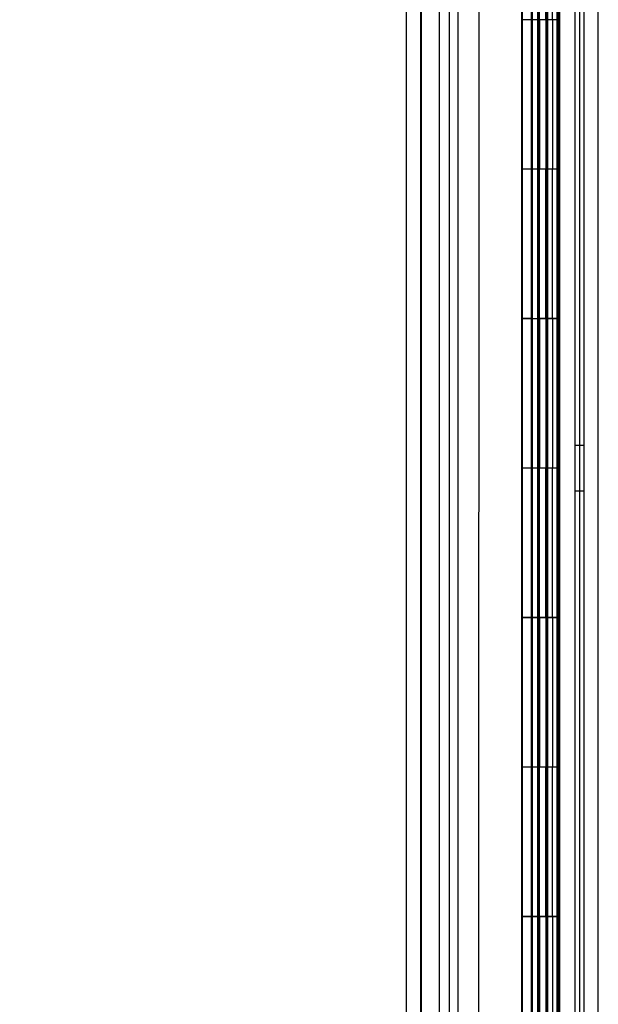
# Model space of a CAD drawing. Header units: inches. Extents: x 1 to 359, y -2 to 239.
# Tile 74 of 88: x 199.92 to 203.79, y 90.18 to 96.77. Entities that reach past the tile are written whole.
import ezdxf
from ezdxf.enums import TextEntityAlignment as Align
from ezdxf.lldxf.tags import DXFTag

# ---------------------------------------------------------------- set-up
doc = ezdxf.new("R2010")
doc.units = ezdxf.units.IN
doc.header["$MEASUREMENT"] = 0
for name, color, linetype in [('COM54746-60', 7, 'Continuous'), ('COM70220', 7, 'Continuous'), ('COM70739-9', 7, 'Continuous'), ('COM70839-3', 7, 'Continuous'), ('COM71196-8', 7, 'Continuous'), ('COM71301-8', 7, 'Continuous'), ('Default', 7, 'Continuous')]:
    doc.layers.add(name, color=color, linetype=linetype)
doc.styles.add('SEACAD_Times_New_Roman', font='times.ttf')
tags = doc.linetypes.add('HIDDEN2', pattern=[0.1875, 0.125, -0.0625]).pattern_tags.tags
tags[6:7] = [DXFTag(74, 4), DXFTag(75, 0), DXFTag(340, '0'), DXFTag(46, 0.0), DXFTag(50, 0.0), DXFTag(44, 0.0), DXFTag(45, 0.0)]
tags[4:5] = [DXFTag(74, 4), DXFTag(75, 0), DXFTag(340, '0'), DXFTag(46, 0.0), DXFTag(50, 0.0), DXFTag(44, 0.0), DXFTag(45, 0.0)]
doc.dimstyles.new('HAMMOND_(STH_-_540x360)', dxfattribs={"dimtxt": 2, "dimasz": 2.5, "dimexe": 1, "dimexo": 1, "dimgap": 0.5, "dimtad": 0, "dimtih": 1, "dimtoh": 1, "dimzin": 0, "dimdsep": 46, "dimtxsty": 'SEACAD_Times_New_Roman', "dimblk1": '_SE_FILLED', "dimblk2": '_SE_FILLED', "dimsah": 1, "dimcen": 1, "dimadec": 0, "dimazin": 0, "dimtfac": 0.8, "dimtofl": 0, "dimtmove": 0, "dimatfit": 3, "dimfxl": 1, "dimtolj": 1, "dimtzin": 0, "dimarcsym": 0})

# ---------------------------------------------------------------- blocks, each defined once
blk = doc.blocks.new('SE4')
at = {"layer": 'COM54746-60', "color": 7, "linetype": 'HIDDEN2'}
for p, q in [((202.796, 144.7645), (202.796, 84.7645)), ((203.6367, 144.7645), (203.6367, 84.7645)), ((203.3507, 143.7644), (203.3507, 84.7645)), ((203.4507, 84.7645), (203.4507, 143.7644)), ((203.3457, 97.7645), (203.3457, 96.7635)), ((203.39, 97.7645), (203.39, 96.7635)), ((203.3957, 97.7645), (203.3957, 96.7635)), ((203.4007, 96.7645), (203.4007, 97.7645)), ((203.4421, 96.7645), (203.4421, 97.7645)), ((203.4557, 96.7635), (203.4557, 97.7645)), ((203.4871, 96.7645), (203.4871, 97.7645)), ((203.5357, 96.7645), (203.5357, 97.7645)), ((203.3457, 96.7645), (203.3457, 95.7645)), ((203.39, 95.7645), (203.39, 96.7635)), ((203.3957, 95.7645), (203.3957, 96.7635)), ((203.4007, 96.7645), (203.4007, 95.7645)), ((203.4421, 96.7645), (203.4421, 95.7645)), ((203.4557, 95.7645), (203.4557, 96.7635)), ((203.5177, 96.7635), (203.5177, 96.7645)), ((203.5177, 95.7645), (203.5177, 96.7635)), ((203.5267, 96.7645), (203.5267, 95.7645)), ((203.5357, 96.7645), (203.5311, 96.7645)), ((203.5311, 95.7645), (203.5311, 96.7645)), ((203.5357, 95.7645), (203.5357, 96.7645)), ((203.3457, 95.7645), (203.3457, 94.7635)), ((203.39, 95.7645), (203.39, 94.7635)), ((203.3957, 95.7645), (203.3957, 94.7635)), ((203.4007, 94.7645), (203.4007, 95.7645)), ((203.4421, 94.7645), (203.4421, 95.7645)), ((203.4557, 94.7635), (203.4557, 95.7645)), ((203.4871, 94.7645), (203.4871, 95.7645)), ((203.5357, 95.7645), (203.5311, 95.7645)), ((203.5357, 94.7645), (203.5357, 95.7645)), ((203.3457, 94.7655), (203.2837, 94.7655)), ((203.3457, 94.7655), (203.39, 94.7655)), ((203.3457, 94.7645), (203.3457, 93.7645)), ((203.5177, 94.7655), (203.39, 94.7655)), ((203.39, 93.7645), (203.39, 94.7635)), ((203.3957, 93.7645), (203.3957, 94.7635)), ((203.4007, 94.7645), (203.4007, 93.7645)), ((203.4421, 94.7645), (203.4421, 93.7645)), ((203.4557, 93.7645), (203.4557, 94.7635)), ((203.5177, 94.7635), (203.5177, 94.7645)), ((203.5177, 93.7645), (203.5177, 94.7635)), ((203.5267, 94.7645), (203.5267, 93.7645)), ((203.5357, 94.7645), (203.5311, 94.7645)), ((203.5311, 93.7645), (203.5311, 94.7645)), ((203.5357, 93.7645), (203.5357, 94.7645)), ((203.6987, 93.9165), (203.6367, 93.9165)), ((203.3457, 93.7645), (203.3457, 92.7635)), ((203.39, 93.7645), (203.39, 92.7635)), ((203.3957, 93.7645), (203.3957, 92.7635)), ((203.4007, 92.7645), (203.4007, 93.7645)), ((203.4421, 92.7645), (203.4421, 93.7645)), ((203.4557, 92.7635), (203.4557, 93.7645)), ((203.4871, 92.7645), (203.4871, 93.7645)), ((203.5357, 93.7645), (203.5311, 93.7645)), ((203.5357, 92.7645), (203.5357, 93.7645)), ((203.6367, 93.6125), (203.6987, 93.6125)), ((203.3457, 92.7655), (203.2837, 92.7655)), ((203.3457, 92.7655), (203.39, 92.7655)), ((203.3457, 92.7645), (203.3457, 91.7645)), ((203.5177, 92.7655), (203.39, 92.7655)), ((203.39, 91.7645), (203.39, 92.7635)), ((203.3957, 91.7645), (203.3957, 92.7635)), ((203.4007, 92.7645), (203.4007, 91.7645)), ((203.4421, 92.7645), (203.4421, 91.7645)), ((203.4557, 91.7645), (203.4557, 92.7635)), ((203.5177, 92.7635), (203.5177, 92.7645)), ((203.5177, 91.7645), (203.5177, 92.7635)), ((203.5267, 92.7645), (203.5267, 91.7645)), ((203.5357, 92.7645), (203.5311, 92.7645)), ((203.5311, 91.7645), (203.5311, 92.7645)), ((203.5357, 91.7645), (203.5357, 92.7645)), ((203.3457, 91.7645), (203.3457, 90.7635)), ((203.39, 91.7645), (203.39, 90.7635)), ((203.3957, 91.7645), (203.3957, 90.7635)), ((203.4007, 90.7645), (203.4007, 91.7645)), ((203.4421, 90.7645), (203.4421, 91.7645)), ((203.4557, 90.7635), (203.4557, 91.7645)), ((203.4871, 90.7645), (203.4871, 91.7645)), ((203.5357, 91.7645), (203.5311, 91.7645)), ((203.5357, 90.7645), (203.5357, 91.7645)), ((203.3457, 90.7655), (203.2837, 90.7655)), ((203.3457, 90.7655), (203.39, 90.7655)), ((203.3457, 90.7645), (203.3457, 89.7645)), ((203.5177, 90.7655), (203.39, 90.7655)), ((203.39, 89.7645), (203.39, 90.7635)), ((203.3957, 89.7645), (203.3957, 90.7635)), ((203.4007, 90.7645), (203.4007, 89.7645)), ((203.4421, 90.7645), (203.4421, 89.7645)), ((203.4557, 89.7645), (203.4557, 90.7635)), ((203.5177, 90.7635), (203.5177, 90.7645)), ((203.5177, 89.7645), (203.5177, 90.7635)), ((203.5267, 90.7645), (203.5267, 89.7645)), ((203.5357, 90.7645), (203.5311, 90.7645)), ((203.5311, 89.7645), (203.5311, 90.7645)), ((203.5357, 89.7645), (203.5357, 90.7645))]:
    blk.add_line(p, q, dxfattribs=at)
at = {"layer": 'COM54746-60', "color": 7, "linetype": 'Continuous'}
for p, q in [((203.2837, 97.7645), (203.2837, 96.7635)), ((203.5177, 96.7645), (203.5177, 97.7645)), ((203.5267, 96.7645), (203.5267, 97.7645)), ((203.5311, 97.7645), (203.5311, 96.7645)), ((203.4871, 96.7645), (203.2837, 96.7645)), ((203.2837, 96.7645), (203.2837, 95.7645)), ((203.5177, 96.7635), (203.2837, 96.7635)), ((203.4871, 96.7645), (203.4871, 95.7645)), ((203.5311, 96.7645), (203.4871, 96.7645)), ((203.2837, 95.7645), (203.2837, 94.7635)), ((203.4871, 95.7645), (203.2837, 95.7645)), ((203.4871, 95.7645), (203.2837, 95.7645)), ((203.5311, 95.7645), (203.4871, 95.7645)), ((203.5177, 94.7645), (203.5177, 95.7645)), ((203.5267, 94.7645), (203.5267, 95.7645)), ((203.5311, 95.7645), (203.5311, 94.7645)), ((203.4871, 94.7645), (203.2837, 94.7645)), ((203.2837, 94.7645), (203.2837, 93.7645)), ((203.5177, 94.7635), (203.2837, 94.7635)), ((203.4871, 94.7645), (203.4871, 93.7645)), ((203.5311, 94.7645), (203.4871, 94.7645)), ((203.2837, 93.7645), (203.2837, 92.7635)), ((203.4871, 93.7645), (203.2837, 93.7645)), ((203.4871, 93.7645), (203.2837, 93.7645)), ((203.5311, 93.7645), (203.4871, 93.7645)), ((203.5177, 92.7645), (203.5177, 93.7645)), ((203.5267, 92.7645), (203.5267, 93.7645)), ((203.5311, 93.7645), (203.5311, 92.7645)), ((203.4871, 92.7645), (203.2837, 92.7645)), ((203.2837, 92.7645), (203.2837, 91.7645)), ((203.5177, 92.7635), (203.2837, 92.7635)), ((203.4871, 92.7645), (203.4871, 91.7645)), ((203.5311, 92.7645), (203.4871, 92.7645)), ((203.2837, 91.7645), (203.2837, 90.7635)), ((203.4871, 91.7645), (203.2837, 91.7645)), ((203.4871, 91.7645), (203.2837, 91.7645)), ((203.5311, 91.7645), (203.4871, 91.7645)), ((203.5177, 90.7645), (203.5177, 91.7645)), ((203.5267, 90.7645), (203.5267, 91.7645)), ((203.5311, 91.7645), (203.5311, 90.7645)), ((203.4871, 90.7645), (203.2837, 90.7645)), ((203.2837, 90.7645), (203.2837, 89.7645)), ((203.5177, 90.7635), (203.2837, 90.7635)), ((203.4871, 90.7645), (203.4871, 89.7645)), ((203.5311, 90.7645), (203.4871, 90.7645))]:
    blk.add_line(p, q, dxfattribs=at)
at = {"layer": 'COM70220', "color": 7, "linetype": 'HIDDEN2'}
for p, q in [((202.6077, 84.1985), (202.6077, 145.2585)), ((202.6087, 84.1985), (202.6087, 145.2585)), ((202.6107, 84.1985), (202.6107, 145.2585)), ((202.8567, 84.1985), (202.8567, 145.2585))]:
    blk.add_line(p, q, dxfattribs=at)
at = {"layer": 'COM70739-9', "color": 7, "linetype": 'HIDDEN2'}
blk.add_line((203.6687, 144.9655), (203.6687, 84.3455), dxfattribs=at)
at = {"layer": 'COM70839-3', "color": 7, "linetype": 'HIDDEN2'}
for p, q in [((203.4515, 85.9925), (203.4547, 113.8948)), ((203.5235, 85.9925), (203.5267, 113.8948)), ((203.4515, 85.885), (203.4547, 113.7873)), ((203.5235, 85.885), (203.5267, 113.7873)), ((202.9954, 111.6347), (202.9925, 85.9926)), ((202.9954, 111.5272), (202.9925, 85.8851))]:
    blk.add_line(p, q, dxfattribs=at)
at = {"layer": 'COM71196-8', "color": 7, "linetype": 'Continuous'}
for p, q in [((203.2817, 83.5936), (203.2817, 145.9354)), ((202.5117, 83.6885), (202.5117, 145.8405))]:
    blk.add_line(p, q, dxfattribs=at)
at = {"layer": 'COM71196-8', "color": 7, "linetype": 'HIDDEN2'}
for p, q in [((202.6067, 83.6885), (202.6067, 145.8405)), ((203.3867, 145.4055), (203.3867, 83.9055))]:
    blk.add_line(p, q, dxfattribs=at)
at = {"layer": 'COM71301-8', "color": 7, "linetype": 'HIDDEN2'}
for p, q in [((202.7317, 84.0005), (202.7317, 145.3105)), ((203.7937, 84.0005), (203.7937, 145.3105))]:
    blk.add_line(p, q, dxfattribs=at)
at = {"layer": 'COM71301-8', "color": 7, "linetype": 'Continuous'}
blk.add_line((203.6987, 84.0005), (203.6987, 145.3105), dxfattribs=at)
blk = doc.blocks.new('DMBLK131')
at = {"layer": 'Default', "linetype": 'Continuous', "transparency": 16777216}
for points in [[(184.3206, 143.5305), (185.1539, 143.5305), (184.7372, 146.0305)], [(184.3206, 85.9985), (184.7372, 83.4985), (185.1539, 85.9985)]]:
    blk.add_hatch(color=7, dxfattribs=at).paths.add_polyline_path(points)
at = {"layer": 'Default', "color": 7, "linetype": 'Continuous', "transparency": 16777216}
for p, q in [((201.7017, 146.0305), (183.7372, 146.0305)), ((184.7372, 146.0305), (184.7372, 116.4645)), ((184.7372, 110.0645), (184.7372, 83.4985)), ((201.7017, 83.4985), (183.7372, 83.4985))]:
    blk.add_line(p, q, dxfattribs=at)
at = {"layer": 'Default', "color": 7, "linetype": 'Continuous', "transparency": 16777216, "style": 'SEACAD_Times_New_Roman'}
for s, p in [('62.53', (181.3249, 115.7645)), ('DOOR', (180.5429, 112.7645))]:
    blk.add_text(s, height=2, dxfattribs=at).set_placement(p, align=Align.TOP_LEFT)
blk = doc.blocks.new('_SE_FILLED')
at = {"color": 0}
blk.add_line((0, 0), (-1, 0), dxfattribs=at)
blk.add_solid([(0, 0), (-1, -0.1665), (-1, 0.1665), (0, 0)], dxfattribs=at)
blk = doc.blocks.new('DMBLK143')
at = {"layer": 'Default', "linetype": 'Continuous', "transparency": 16777216}
for points in [[(194.6479, 111.8462), (195.4812, 111.8462), (195.0645, 114.3462)], [(194.6479, 85.9985), (195.0645, 83.4985), (195.4812, 85.9985)]]:
    blk.add_hatch(color=7, dxfattribs=at).paths.add_polyline_path(points)
at = {"layer": 'Default', "color": 7, "linetype": 'Continuous', "transparency": 16777216}
for p, q in [((201.0767, 114.3462), (194.0645, 114.3462)), ((195.0645, 100.6223), (195.0645, 114.3462)), ((195.0645, 83.4985), (195.0645, 94.2223)), ((201.7017, 83.4985), (194.0645, 83.4985))]:
    blk.add_line(p, q, dxfattribs=at)
at = {"layer": 'Default', "color": 7, "linetype": 'Continuous', "transparency": 16777216, "style": 'SEACAD_Times_New_Roman'}
for s, p in [('30.85', (191.6522, 99.9223)), ('TYP', (192.2683, 96.9223))]:
    blk.add_text(s, height=2, dxfattribs=at).set_placement(p, align=Align.TOP_LEFT)

msp = doc.modelspace()

# ---------------------------------------------------------------- block references
at = {"layer": 'Default'}
msp.add_blockref('SE4', (0, 0), dxfattribs=at)

# ---------------------------------------------------------------- dimensions: what is measured, and where the dimension line sits
at = {"layer": 'Default', "color": 7, "linetype": 'Continuous'}
for base, p1, p2, angle, text, picture, middle, dimtype in [((184.7372, 146.0305), (202.7017, 146.0305), (202.7017, 83.4985), 270, '\\A1;<>\\PDOOR', 'DMBLK131', (184.7372, 114.7645), 161), ((195.0645, 114.3462), (202.7017, 83.4985), (202.0767, 114.3462), 90, '\\A1;<>\\PTYP', 'DMBLK143', (195.0645, 98.9223), 160)]:
    dim = msp.add_linear_dim(base=base, p1=p1, p2=p2, angle=angle, text=text, dimstyle='HAMMOND_(STH_-_540x360)', dxfattribs=at)
    dim.commit()
    dim.dimension.update_dxf_attribs({"geometry": picture, "text_midpoint": middle, "dimtype": dimtype})

doc.saveas('drawing.dxf')
